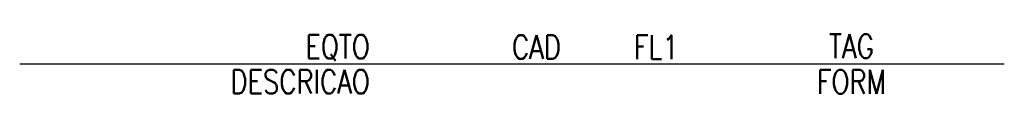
# Model space of a CAD drawing. Header units: millimetres. Extents: x 988.9 to 1046.9, y 924.9 to 928.5.
import ezdxf
from ezdxf.enums import TextEntityAlignment as Align

# ---------------------------------------------------------------- set-up
doc = ezdxf.new("R2010")
doc.units = ezdxf.units.MM
doc.styles.add('ROMANS', font='romans')

msp = doc.modelspace()

# ---------------------------------------------------------------- linework, layer by layer
for p, q in [((1014.921, 926.687), (988.921, 926.687)), ((1023.921, 926.687), (1014.921, 926.687)), ((1028.921, 926.687), (1023.921, 926.687)), ((1046.921, 926.687), (1028.921, 926.687))]:
    msp.add_line(p, q)

# ---------------------------------------------------------------- texts
at = {"color": 7, "lineweight": -3, "style": 'ROMANS', "width": 0.8}
for tag, p in [('EQTO', (1009.545, 927.71)), ('DESCRICAO', (1009.545, 925.655))]:
    msp.add_attdef(tag, text='', height=1.4, dxfattribs=at).set_placement(p, align=Align.MIDDLE_RIGHT)
for tag, p in [('CAD', (1019.365, 927.691)), ('FL1', (1026.421, 927.685)), ('TAG', (1037.921, 927.743)), ('FORM', (1037.921, 925.644))]:
    msp.add_attdef(tag, text='', height=1.4, dxfattribs=at).set_placement(p, align=Align.MIDDLE_CENTER)

doc.saveas('drawing.dxf')
